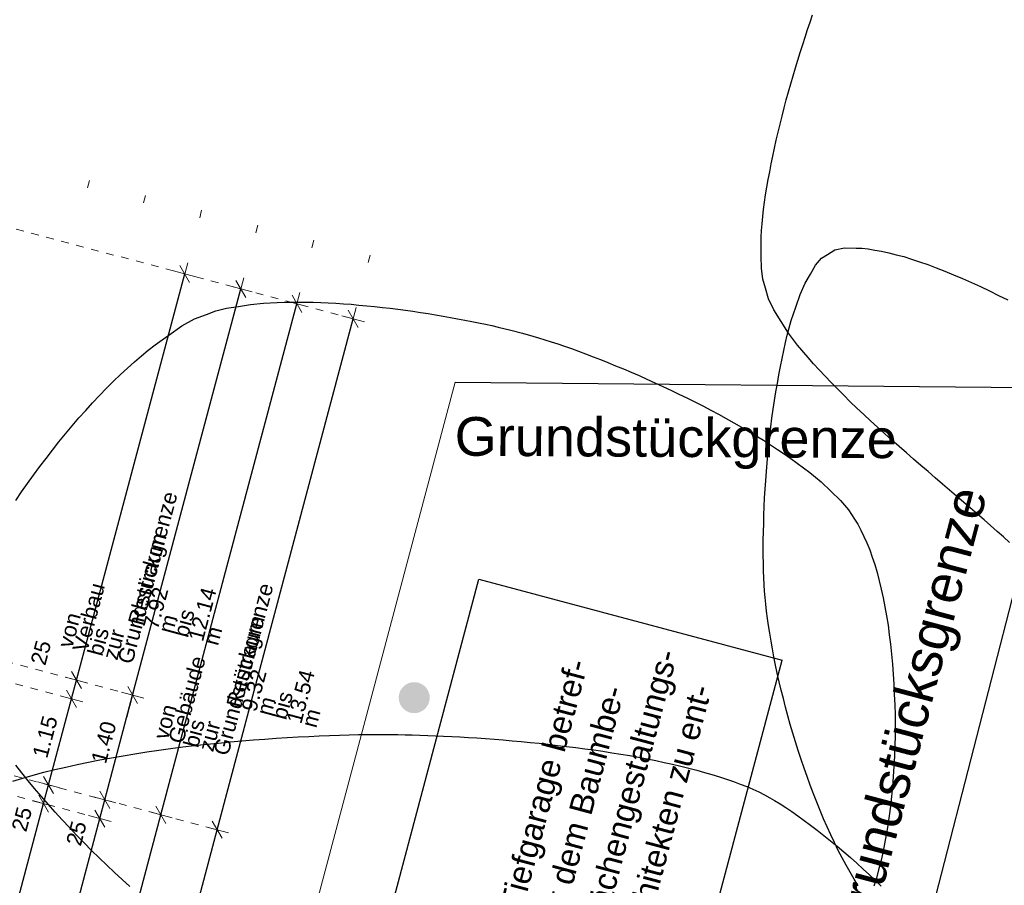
# Model space of a CAD drawing. Header units: metres. Extents: x 4462557 to 4462755, y 5328146 to 5328388.
# Tile 131 of 149: x 4462627 to 4462640, y 5328329 to 5328340. Entities that reach past the tile are written whole.
import ezdxf

# ---------------------------------------------------------------- set-up
doc = ezdxf.new("R2010")
doc.units = ezdxf.units.M
doc.header["$PDMODE"] = 65
doc.linetypes.add('AUSGEZOGEN', pattern=[0])
doc.linetypes.add('VERDECKT2_S2', pattern=[0.15, 0.1, -0.05])
doc.layers.add('B31_BEWLIN', color=3, linetype='AUSGEZOGEN')
doc.layers.add('Maßlinie_Allgemein', color=7, linetype='AUSGEZOGEN', lineweight=13)
doc.layers.add('Standard', color=7, linetype='AUSGEZOGEN', lineweight=13)
doc.styles.add('ARIAL', font='ARIAL.TTF')
doc.dimstyles.new('_DIMSTYLE_13', dxfattribs={"dimtxt": 0.2, "dimasz": 0.3, "dimexe": 0, "dimexo": 0, "dimgap": 0.1, "dimtad": 2, "dimdec": 1, "dimlfac": 100, "dimrnd": 0.5, "dimzin": 4, "dimdsep": 46, "dimtxsty": 'ARIAL', "dimblk1": 'ALL_ML_STRICH', "dimblk2": 'ALL_ML_STRICH', "dimsah": 1, "dimcen": 0, "dimclrd": 7, "dimclre": 7, "dimclrt": 7, "dimadec": 0, "dimazin": 0, "dimtfac": 1, "dimtdec": 0, "dimtix": 1, "dimtmove": 2, "dimatfit": 3, "dimfxl": 0, "dimtvp": 1.2, "dimtzin": 0, "dimlwd": 0, "dimlwe": 13, "dimarcsym": 0})
doc.dimstyles.new('_DIMSTYLE_3', dxfattribs={"dimtxt": 0.2, "dimasz": 0.3, "dimexe": 0, "dimexo": 0, "dimgap": 0.1, "dimtad": 2, "dimrnd": 0.005, "dimzin": 4, "dimdsep": 46, "dimtxsty": 'ARIAL', "dimblk1": 'ALL_ML_STRICH', "dimblk2": 'ALL_ML_STRICH', "dimsah": 1, "dimcen": 0, "dimclrd": 7, "dimclre": 7, "dimclrt": 7, "dimadec": 0, "dimazin": 0, "dimtfac": 1, "dimtdec": 0, "dimtix": 1, "dimtmove": 2, "dimatfit": 3, "dimfxl": 0, "dimtzin": 0, "dimlwd": 0, "dimlwe": 13, "dimarcsym": 0})
doc.dimstyles.new('_DIMSTYLE_5', dxfattribs={"dimtxt": 0.2, "dimasz": 0.3, "dimexe": 0, "dimexo": 0, "dimgap": 0.1, "dimtad": 2, "dimdec": 3, "dimrnd": 0.005, "dimzin": 4, "dimdsep": 46, "dimtxsty": 'ARIAL', "dimblk1": 'ALL_ML_STRICH', "dimblk2": 'ALL_ML_STRICH', "dimsah": 1, "dimcen": 0, "dimclrd": 7, "dimclre": 7, "dimclrt": 7, "dimadec": 0, "dimazin": 0, "dimtfac": 1, "dimtdec": 0, "dimtix": 1, "dimtmove": 2, "dimatfit": 3, "dimfxl": 0, "dimtzin": 0, "dimlwd": 0, "dimlwe": 13, "dimarcsym": 0})

# ---------------------------------------------------------------- blocks, each defined once
blk = doc.blocks.new('ALL_ML_STRICH')
at = {"color": 0, "linetype": 'ByBlock', "lineweight": -2}
for p, q in [((0, -0.5), (0, 0.5)), ((-1, 0), (0.5, 0)), ((-0.3, -0.3), (0.3, 0.3))]:
    blk.add_line(p, q, dxfattribs=at)
blk = doc.blocks.new('*D507')
at = {"layer": 'DEFPOINTS', "color": 7, "linetype": 'AUSGEZOGEN', "lineweight": 13}
for p in [(4462624.585, 5328330.936), (4462600.576, 5328252.213), (4462607.63, 5328250.335)]:
    blk.add_point(p, dxfattribs=at)
at = {"layer": 'Maßlinie_Allgemein', "color": 7, "linetype": 'AUSGEZOGEN', "lineweight": -2}
for p, q in [((4462607.63, 5328250.335), (4462628.798, 5328329.814)), ((4462628.798, 5328329.814), (4462628.798, 5328329.814)), ((4462607.63, 5328250.335), (4462607.63, 5328250.335))]:
    blk.add_line(p, q, dxfattribs=at)
at = {"layer": 'Maßlinie_Allgemein', "color": 7, "linetype": 'AUSGEZOGEN', "lineweight": 13, "xscale": 0.3, "yscale": 0.3, "zscale": 0.3}
for p, rotation in [((4462628.798, 5328329.814), 75.08618496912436), ((4462607.63, 5328250.335), 255.0861849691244)]:
    blk.add_blockref('ALL_ML_STRICH', p, dxfattribs=dict(at, rotation=rotation))
at = {"layer": 'Maßlinie_Allgemein', "color": 7, "linetype": 'AUSGEZOGEN', "lineweight": 13, "insert": (4462618.019, 5328290.132), "char_height": 0.2, "width": 1, "attachment_point": 5, "rotation": 75.0862, "style": 'ARIAL'}
blk.add_mtext('\\A1;{\\A1;{82.25\\H0.132000;\\S^ ;}}', dxfattribs=at)
blk = doc.blocks.new('*D508')
at = {"layer": 'DEFPOINTS', "color": 7, "linetype": 'AUSGEZOGEN', "lineweight": 13}
for p in [(4462622.437, 5328338.571), (4462624.585, 5328330.936), (4462628.798, 5328329.814)]:
    blk.add_point(p, dxfattribs=at)
at = {"layer": 'Maßlinie_Allgemein', "color": 7, "linetype": 'AUSGEZOGEN', "lineweight": -2}
for p, q in [((4462628.798, 5328329.814), (4462630.554, 5328336.409)), ((4462630.554, 5328336.409), (4462630.554, 5328336.409)), ((4462628.798, 5328329.814), (4462628.798, 5328329.814))]:
    blk.add_line(p, q, dxfattribs=at)
at = {"layer": 'Maßlinie_Allgemein', "color": 7, "linetype": 'AUSGEZOGEN', "lineweight": 13, "xscale": 0.3, "yscale": 0.3, "zscale": 0.3}
for p, rotation in [((4462630.554, 5328336.409), 75.08618496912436), ((4462628.798, 5328329.814), 255.0861849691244)]:
    blk.add_blockref('ALL_ML_STRICH', p, dxfattribs=dict(at, rotation=rotation))
at = {"layer": 'Maßlinie_Allgemein', "color": 7, "linetype": 'AUSGEZOGEN', "lineweight": 13, "insert": (4462628.695, 5328330.823), "char_height": 0.2, "width": 0.01, "attachment_point": 1, "rotation": 75.0862, "line_spacing_factor": 0.60241, "style": 'ARIAL'}
blk.add_mtext('von Gebäude bis zur Grundstückgrenze', dxfattribs=at)
blk = doc.blocks.new('*D510')
at = {"layer": 'DEFPOINTS', "color": 7, "linetype": 'AUSGEZOGEN', "lineweight": 13}
for p in [(4462624.585, 5328330.936), (4462595.124, 5328235.125), (4462603.743, 5328232.829)]:
    blk.add_point(p, dxfattribs=at)
at = {"layer": 'Maßlinie_Allgemein', "color": 7, "linetype": 'AUSGEZOGEN', "lineweight": -2}
for p, q in [((4462603.743, 5328232.829), (4462629.523, 5328329.621)), ((4462629.523, 5328329.621), (4462629.523, 5328329.621)), ((4462603.743, 5328232.829), (4462603.743, 5328232.829))]:
    blk.add_line(p, q, dxfattribs=at)
at = {"layer": 'Maßlinie_Allgemein', "color": 7, "linetype": 'AUSGEZOGEN', "lineweight": 13, "xscale": 0.3, "yscale": 0.3, "zscale": 0.3}
for p, rotation in [((4462629.523, 5328329.621), 75.08618496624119), ((4462603.743, 5328232.829), 255.0861849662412)]:
    blk.add_blockref('ALL_ML_STRICH', p, dxfattribs=dict(at, rotation=rotation))
at = {"layer": 'Maßlinie_Allgemein', "color": 7, "linetype": 'AUSGEZOGEN', "lineweight": 13, "insert": (4462616.441, 5328281.296), "char_height": 0.2, "width": 1.4, "attachment_point": 5, "rotation": 75.0862, "style": 'ARIAL'}
blk.add_mtext('\\A1;{\\A1;{100.16\\H0.132000;\\S5^ ;}}', dxfattribs=at)
blk = doc.blocks.new('*D511')
at = {"layer": 'DEFPOINTS', "color": 7, "linetype": 'AUSGEZOGEN', "lineweight": 13}
for p in [(4462622.437, 5328338.571), (4462624.585, 5328330.936), (4462629.523, 5328329.621)]:
    blk.add_point(p, dxfattribs=at)
at = {"layer": 'Maßlinie_Allgemein', "color": 7, "linetype": 'AUSGEZOGEN', "lineweight": -2}
for p, q in [((4462629.523, 5328329.621), (4462631.279, 5328336.216)), ((4462631.279, 5328336.216), (4462631.279, 5328336.216)), ((4462629.523, 5328329.621), (4462629.523, 5328329.621))]:
    blk.add_line(p, q, dxfattribs=at)
at = {"layer": 'Maßlinie_Allgemein', "color": 7, "linetype": 'AUSGEZOGEN', "lineweight": 13, "xscale": 0.3, "yscale": 0.3, "zscale": 0.3}
for p, rotation in [((4462631.279, 5328336.216), 75.08618496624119), ((4462629.523, 5328329.621), 255.0861849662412)]:
    blk.add_blockref('ALL_ML_STRICH', p, dxfattribs=dict(at, rotation=rotation))
at = {"layer": 'Maßlinie_Allgemein', "color": 7, "linetype": 'AUSGEZOGEN', "lineweight": 13, "insert": (4462629.638, 5328331.235), "char_height": 0.2, "width": 0.01, "attachment_point": 1, "rotation": 75.0862, "line_spacing_factor": 0.60241, "style": 'ARIAL'}
blk.add_mtext('Restraum 9.32 m bis 13.54 m', dxfattribs=at)
blk = doc.blocks.new('*D517')
at = {"layer": 'DEFPOINTS', "color": 7, "linetype": 'AUSGEZOGEN', "lineweight": 13}
for p in [(4462624.337, 5328330.743), (4462613.407, 5328289.704), (4462616.354, 5328288.919)]:
    blk.add_point(p, dxfattribs=at)
at = {"layer": 'Maßlinie_Allgemein', "color": 7, "linetype": 'AUSGEZOGEN', "lineweight": -2}
for p, q in [((4462616.354, 5328288.919), (4462627.284, 5328329.958)), ((4462627.284, 5328329.958), (4462627.284, 5328329.958)), ((4462616.354, 5328288.919), (4462616.354, 5328288.919))]:
    blk.add_line(p, q, dxfattribs=at)
at = {"layer": 'Maßlinie_Allgemein', "color": 7, "linetype": 'AUSGEZOGEN', "lineweight": 13, "xscale": 0.3, "yscale": 0.3, "zscale": 0.3}
for p, rotation in [((4462627.284, 5328329.958), 75.08618456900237), ((4462616.354, 5328288.919), 255.0861845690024)]:
    blk.add_blockref('ALL_ML_STRICH', p, dxfattribs=dict(at, rotation=rotation))
at = {"layer": 'Maßlinie_Allgemein', "color": 7, "linetype": 'AUSGEZOGEN', "lineweight": 13, "insert": (4462621.627, 5328309.497), "char_height": 0.2, "width": 1, "attachment_point": 5, "rotation": 75.0862, "style": 'ARIAL'}
blk.add_mtext('\\A1;{\\A1;{42.47\\H0.132000;\\S^ ;}}', dxfattribs=at)
blk = doc.blocks.new('*D518')
at = {"layer": 'DEFPOINTS', "color": 7, "linetype": 'AUSGEZOGEN', "lineweight": 13}
for p in [(4462624.401, 5328330.985), (4462624.337, 5328330.743), (4462627.284, 5328329.958)]:
    blk.add_point(p, dxfattribs=at)
at = {"layer": 'Maßlinie_Allgemein', "color": 7, "linetype": 'AUSGEZOGEN', "lineweight": -2}
for p, q in [((4462627.284, 5328329.958), (4462627.348, 5328330.2)), ((4462627.348, 5328330.2), (4462627.348, 5328330.2)), ((4462627.284, 5328329.958), (4462627.284, 5328329.958))]:
    blk.add_line(p, q, dxfattribs=at)
at = {"layer": 'Maßlinie_Allgemein', "color": 7, "linetype": 'AUSGEZOGEN', "lineweight": 13, "xscale": 0.3, "yscale": 0.3, "zscale": 0.3}
for p, rotation in [((4462627.284, 5328329.958), 255.0861845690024), ((4462627.348, 5328330.2), 75.08618456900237)]:
    blk.add_blockref('ALL_ML_STRICH', p, dxfattribs=dict(at, rotation=rotation))
at = {"layer": 'Maßlinie_Allgemein', "color": 7, "linetype": 'AUSGEZOGEN', "lineweight": 13, "insert": (4462627.003, 5328329.758), "char_height": 0.2, "width": 0.8, "attachment_point": 5, "rotation": 75.0862, "style": 'ARIAL'}
blk.add_mtext('\\A1;{\\A1;{25\\H0.132000;\\S^ ;}}', dxfattribs=at)
blk = doc.blocks.new('*D519')
at = {"layer": 'DEFPOINTS', "color": 7, "linetype": 'AUSGEZOGEN', "lineweight": 13}
for p in [(4462625.953, 5328331.762), (4462624.401, 5328330.985), (4462627.348, 5328330.2)]:
    blk.add_point(p, dxfattribs=at)
at = {"layer": 'Maßlinie_Allgemein', "color": 7, "linetype": 'AUSGEZOGEN', "lineweight": -2}
for p, q in [((4462627.348, 5328330.2), (4462627.644, 5328331.311)), ((4462627.644, 5328331.311), (4462627.644, 5328331.311)), ((4462627.348, 5328330.2), (4462627.348, 5328330.2))]:
    blk.add_line(p, q, dxfattribs=at)
at = {"layer": 'Maßlinie_Allgemein', "color": 7, "linetype": 'AUSGEZOGEN', "lineweight": 13, "xscale": 0.3, "yscale": 0.3, "zscale": 0.3}
for p, rotation in [((4462627.644, 5328331.311), 75.08618456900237), ((4462627.348, 5328330.2), 255.0861845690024)]:
    blk.add_blockref('ALL_ML_STRICH', p, dxfattribs=dict(at, rotation=rotation))
at = {"layer": 'Maßlinie_Allgemein', "color": 7, "linetype": 'AUSGEZOGEN', "lineweight": 13, "insert": (4462627.303, 5328330.821), "char_height": 0.2, "width": 0.8, "attachment_point": 5, "rotation": 75.0862, "style": 'ARIAL'}
blk.add_mtext('\\A1;{\\A1;{1.15\\H0.132000;\\S^ ;}}', dxfattribs=at)
blk = doc.blocks.new('*D520')
at = {"layer": 'DEFPOINTS', "color": 7, "linetype": 'AUSGEZOGEN', "lineweight": 13}
for p in [(4462626.018, 5328332.003), (4462625.953, 5328331.762), (4462627.644, 5328331.311)]:
    blk.add_point(p, dxfattribs=at)
at = {"layer": 'Maßlinie_Allgemein', "color": 7, "linetype": 'AUSGEZOGEN', "lineweight": -2}
for p, q in [((4462627.644, 5328331.311), (4462627.709, 5328331.553)), ((4462627.709, 5328331.553), (4462627.709, 5328331.553)), ((4462627.644, 5328331.311), (4462627.644, 5328331.311))]:
    blk.add_line(p, q, dxfattribs=at)
at = {"layer": 'Maßlinie_Allgemein', "color": 7, "linetype": 'AUSGEZOGEN', "lineweight": 13, "xscale": 0.3, "yscale": 0.3, "zscale": 0.3}
for p, rotation in [((4462627.709, 5328331.553), 75.08618456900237), ((4462627.644, 5328331.311), 255.0861845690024)]:
    blk.add_blockref('ALL_ML_STRICH', p, dxfattribs=dict(at, rotation=rotation))
at = {"layer": 'Maßlinie_Allgemein', "color": 7, "linetype": 'AUSGEZOGEN', "lineweight": 13, "insert": (4462627.249, 5328331.907), "char_height": 0.2, "width": 0.8, "attachment_point": 5, "rotation": 75.0862, "style": 'ARIAL'}
blk.add_mtext('\\A1;{\\A1;{25\\H0.132000;\\S^ ;}}', dxfattribs=at)
blk = doc.blocks.new('*D521')
at = {"layer": 'DEFPOINTS', "color": 7, "linetype": 'AUSGEZOGEN', "lineweight": 13}
for p in [(4462622.437, 5328338.571), (4462626.018, 5328332.003), (4462627.709, 5328331.553)]:
    blk.add_point(p, dxfattribs=at)
at = {"layer": 'Maßlinie_Allgemein', "color": 7, "linetype": 'AUSGEZOGEN', "lineweight": -2}
for p, q in [((4462627.709, 5328331.553), (4462629.105, 5328336.795)), ((4462629.105, 5328336.795), (4462629.105, 5328336.795)), ((4462627.709, 5328331.553), (4462627.709, 5328331.553))]:
    blk.add_line(p, q, dxfattribs=at)
at = {"layer": 'Maßlinie_Allgemein', "color": 7, "linetype": 'AUSGEZOGEN', "lineweight": 13, "xscale": 0.3, "yscale": 0.3, "zscale": 0.3}
for p, rotation in [((4462629.105, 5328336.795), 75.08618456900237), ((4462627.709, 5328331.553), 255.0861845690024)]:
    blk.add_blockref('ALL_ML_STRICH', p, dxfattribs=dict(at, rotation=rotation))
at = {"layer": 'Maßlinie_Allgemein', "color": 7, "linetype": 'AUSGEZOGEN', "lineweight": 13, "insert": (4462627.458, 5328332.006), "char_height": 0.2, "width": 0.01, "attachment_point": 1, "rotation": 75.0862, "line_spacing_factor": 0.60241, "style": 'ARIAL'}
blk.add_mtext('von Verbau bis zur Grundstückgrenze', dxfattribs=at)
blk = doc.blocks.new('*D525')
at = {"layer": 'DEFPOINTS', "color": 7, "linetype": 'AUSGEZOGEN', "lineweight": 13}
for p in [(4462624.52, 5328330.694), (4462603.297, 5328251.747), (4462606.969, 5328250.769)]:
    blk.add_point(p, dxfattribs=at)
at = {"layer": 'Maßlinie_Allgemein', "color": 7, "linetype": 'AUSGEZOGEN', "lineweight": -2}
for p, q in [((4462606.969, 5328250.769), (4462628.009, 5328329.765)), ((4462628.009, 5328329.765), (4462628.009, 5328329.765)), ((4462606.969, 5328250.769), (4462606.969, 5328250.769))]:
    blk.add_line(p, q, dxfattribs=at)
at = {"layer": 'Maßlinie_Allgemein', "color": 7, "linetype": 'AUSGEZOGEN', "lineweight": 13, "xscale": 0.3, "yscale": 0.3, "zscale": 0.3}
for p, rotation in [((4462628.009, 5328329.765), 75.08618456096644), ((4462606.969, 5328250.769), 255.0861845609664)]:
    blk.add_blockref('ALL_ML_STRICH', p, dxfattribs=dict(at, rotation=rotation))
at = {"layer": 'Maßlinie_Allgemein', "color": 7, "linetype": 'AUSGEZOGEN', "lineweight": 13, "insert": (4462617.294, 5328290.325), "char_height": 0.2, "width": 1, "attachment_point": 5, "rotation": 75.0862, "style": 'ARIAL'}
blk.add_mtext('\\A1;{\\A1;{81.75\\H0.132000;\\S^ ;}}', dxfattribs=at)
blk = doc.blocks.new('*D526')
at = {"layer": 'DEFPOINTS', "color": 7, "linetype": 'AUSGEZOGEN', "lineweight": 13}
for p in [(4462624.585, 5328330.936), (4462624.52, 5328330.694), (4462628.009, 5328329.765)]:
    blk.add_point(p, dxfattribs=at)
at = {"layer": 'Maßlinie_Allgemein', "color": 7, "linetype": 'AUSGEZOGEN', "lineweight": -2}
for p, q in [((4462628.009, 5328329.765), (4462628.073, 5328330.007)), ((4462628.073, 5328330.007), (4462628.073, 5328330.007)), ((4462628.009, 5328329.765), (4462628.009, 5328329.765))]:
    blk.add_line(p, q, dxfattribs=at)
at = {"layer": 'Maßlinie_Allgemein', "color": 7, "linetype": 'AUSGEZOGEN', "lineweight": 13, "xscale": 0.3, "yscale": 0.3, "zscale": 0.3}
for p, rotation in [((4462628.073, 5328330.007), 75.08618456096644), ((4462628.009, 5328329.765), 255.0861845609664)]:
    blk.add_blockref('ALL_ML_STRICH', p, dxfattribs=dict(at, rotation=rotation))
at = {"layer": 'Maßlinie_Allgemein', "color": 7, "linetype": 'AUSGEZOGEN', "lineweight": 13, "insert": (4462627.707, 5328329.575), "char_height": 0.2, "width": 0.8, "attachment_point": 5, "rotation": 75.0862, "style": 'ARIAL'}
blk.add_mtext('\\A1;{\\A1;{25\\H0.132000;\\S^ ;}}', dxfattribs=at)
blk = doc.blocks.new('*D527')
at = {"layer": 'DEFPOINTS', "color": 7, "linetype": 'AUSGEZOGEN', "lineweight": 13}
for p in [(4462625.332, 5328332.186), (4462624.585, 5328330.936), (4462628.073, 5328330.007)]:
    blk.add_point(p, dxfattribs=at)
at = {"layer": 'Maßlinie_Allgemein', "color": 7, "linetype": 'AUSGEZOGEN', "lineweight": -2}
for p, q in [((4462628.073, 5328330.007), (4462628.433, 5328331.36)), ((4462628.433, 5328331.36), (4462628.433, 5328331.36)), ((4462628.073, 5328330.007), (4462628.073, 5328330.007))]:
    blk.add_line(p, q, dxfattribs=at)
at = {"layer": 'Maßlinie_Allgemein', "color": 7, "linetype": 'AUSGEZOGEN', "lineweight": 13, "xscale": 0.3, "yscale": 0.3, "zscale": 0.3}
for p, rotation in [((4462628.433, 5328331.36), 75.08618456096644), ((4462628.073, 5328330.007), 255.0861845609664)]:
    blk.add_blockref('ALL_ML_STRICH', p, dxfattribs=dict(at, rotation=rotation))
at = {"layer": 'Maßlinie_Allgemein', "color": 7, "linetype": 'AUSGEZOGEN', "lineweight": 13, "insert": (4462628.061, 5328330.75), "char_height": 0.2, "width": 0.8, "attachment_point": 5, "rotation": 75.0862, "style": 'ARIAL'}
blk.add_mtext('\\A1;{\\A1;{1.40\\H0.132000;\\S^ ;}}', dxfattribs=at)
blk = doc.blocks.new('*D528')
at = {"layer": 'DEFPOINTS', "color": 7, "linetype": 'AUSGEZOGEN', "lineweight": 13}
for p in [(4462622.437, 5328338.571), (4462625.332, 5328332.186), (4462628.433, 5328331.36)]:
    blk.add_point(p, dxfattribs=at)
at = {"layer": 'Maßlinie_Allgemein', "color": 7, "linetype": 'AUSGEZOGEN', "lineweight": -2}
for p, q in [((4462628.433, 5328331.36), (4462629.83, 5328336.602)), ((4462629.83, 5328336.602), (4462629.83, 5328336.602)), ((4462628.433, 5328331.36), (4462628.433, 5328331.36))]:
    blk.add_line(p, q, dxfattribs=at)
at = {"layer": 'Maßlinie_Allgemein', "color": 7, "linetype": 'AUSGEZOGEN', "lineweight": 13, "xscale": 0.3, "yscale": 0.3, "zscale": 0.3}
for p, rotation in [((4462629.83, 5328336.602), 75.08618456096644), ((4462628.433, 5328331.36), 255.0861845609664)]:
    blk.add_blockref('ALL_ML_STRICH', p, dxfattribs=dict(at, rotation=rotation))
at = {"layer": 'Maßlinie_Allgemein', "color": 7, "linetype": 'AUSGEZOGEN', "lineweight": 13, "insert": (4462628.369, 5328332.297), "char_height": 0.2, "width": 0.01, "attachment_point": 1, "rotation": 75.0862, "line_spacing_factor": 0.60241, "style": 'ARIAL'}
blk.add_mtext('Restraum 7.92 m bis 12.14 m', dxfattribs=at)
blk = doc.blocks.new('Laubbaum_Stamm')
at = {"lineweight": 13}
blk.add_hatch(color=7, dxfattribs=at).paths.add_polyline_path([(0, 0.5), (-0.051, 0.497), (-0.101, 0.49), (-0.15, 0.477), (-0.197, 0.459), (-0.243, 0.437), (-0.286, 0.41), (-0.326, 0.379), (-0.362, 0.344), (-0.395, 0.306), (-0.424, 0.264), (-0.449, 0.22), (-0.469, 0.174), (-0.484, 0.125), (-0.494, 0.076), (-0.499, 0.025), (-0.499, -0.025), (-0.494, -0.076), (-0.484, -0.125), (-0.469, -0.174), (-0.449, -0.22), (-0.424, -0.264), (-0.395, -0.306), (-0.362, -0.344), (-0.326, -0.379), (-0.286, -0.41), (-0.243, -0.437), (-0.197, -0.459), (-0.15, -0.477), (-0.101, -0.49), (-0.051, -0.497), (0, -0.5), (0.051, -0.497), (0.101, -0.49), (0.15, -0.477), (0.197, -0.459), (0.243, -0.437), (0.286, -0.41), (0.326, -0.379), (0.362, -0.344), (0.395, -0.306), (0.424, -0.264), (0.449, -0.22), (0.469, -0.174), (0.484, -0.125), (0.494, -0.076), (0.499, -0.025), (0.499, 0.025), (0.494, 0.076), (0.484, 0.125), (0.469, 0.174), (0.449, 0.22), (0.424, 0.264), (0.395, 0.306), (0.362, 0.344), (0.326, 0.379), (0.286, 0.41), (0.243, 0.437), (0.197, 0.459), (0.15, 0.477), (0.101, 0.49), (0.051, 0.497)])

msp = doc.modelspace()

# ---------------------------------------------------------------- linework, layer by layer
at = {"layer": 'B31_BEWLIN', "color": 250, "linetype": 'AUSGEZOGEN'}
for points in [[(4462639.75239, 5328333.33046), (4462639.67373, 5328333.40083), (4462639.59242, 5328333.47293), (4462639.50769, 5328333.54615), (4462639.42373, 5328333.61998), (4462639.33697, 5328333.69415), (4462639.24834, 5328333.77066), (4462639.15972, 5328333.84718), (4462639.06845, 5328333.92542), (4462638.97656, 5328334.00446), (4462638.88528, 5328334.0827), (4462638.79277, 5328334.16252), (4462638.69964, 5328334.24312), (4462638.6065, 5328334.32371), (4462638.51275, 5328334.4051), (4462638.41978, 5328334.4871), (4462638.32603, 5328334.56848), (4462638.23306, 5328334.65049), (4462638.14087, 5328334.73311), (4462638.04869, 5328334.81574), (4462637.9579, 5328334.8982), (4462637.86931, 5328334.98112), (4462637.78212, 5328335.06387), (4462637.69634, 5328335.14646), (4462637.61337, 5328335.22873), (4462637.5304, 5328335.31099), (4462637.45023, 5328335.39293), (4462637.3735, 5328335.47376), (4462637.29614, 5328335.55537), (4462637.22222, 5328335.63587), (4462637.15313, 5328335.71509), (4462637.01652, 5328335.87478), (4462636.89722, 5328336.03033), (4462636.80226, 5328336.1809), (4462636.70871, 5328336.33131), (4462636.63933, 5328336.47535), (4462636.6026, 5328336.61114), (4462636.56849, 5328336.72919), (4462636.55125, 5328336.86859), (4462636.54659, 5328337.02432), (4462636.54355, 5328337.10227), (4462636.54382, 5328337.1841), (4462636.54738, 5328337.26982), (4462636.55157, 5328337.35476), (4462636.55906, 5328337.44359), (4462636.56828, 5328337.53506), (4462636.57749, 5328337.62653), (4462636.58923, 5328337.72127), (4462636.60331, 5328337.81787), (4462636.6188, 5328337.91431), (4462636.63603, 5328338.01339), (4462636.6556, 5328338.11433), (4462636.67439, 5328338.21466), (4462636.69553, 5328338.31684), (4462636.71886, 5328338.41949), (4462636.74079, 5328338.52229), (4462636.76491, 5328338.62556), (4462636.78981, 5328338.72944), (4462636.81471, 5328338.83333), (4462636.8418, 5328338.93767), (4462636.8695, 5328339.04123), (4462636.898, 5328339.1454), (4462636.9279, 5328339.24942), (4462636.95825, 5328339.35125), (4462636.98799, 5328339.45386), (4462637.01896, 5328339.5549), (4462637.05056, 5328339.65516), (4462637.08137, 5328339.75479), (4462637.11342, 5328339.85286), (4462637.14453, 5328339.94891), (4462637.17704, 5328340.04479), (4462637.20922, 5328340.13786)], [(4462637.7982, 5328328.89869), (4462637.74538, 5328328.98315), (4462637.69305, 5328329.07181), (4462637.64199, 5328329.16531), (4462637.59015, 5328329.25819), (4462637.54021, 5328329.35512), (4462637.49138, 5328329.45548), (4462637.44316, 5328329.55506), (4462637.39606, 5328329.65807), (4462637.35069, 5328329.76372), (4462637.30611, 5328329.86999), (4462637.26309, 5328329.97751), (4462637.22164, 5328330.08626), (4462637.17957, 5328330.1958), (4462637.13906, 5328330.30659), (4462637.10075, 5328330.41783), (4462637.06182, 5328330.52985), (4462637.02507, 5328330.64233), (4462636.98973, 5328330.75464), (4462636.95439, 5328330.86696), (4462636.92186, 5328330.97895), (4462636.89073, 5328331.09078), (4462636.86023, 5328331.20182), (4462636.83191, 5328331.31332), (4462636.80545, 5328331.42247), (4462636.77838, 5328331.5324), (4462636.75395, 5328331.6406), (4462636.73138, 5328331.74645), (4462636.7096, 5328331.85291), (4462636.6903, 5328331.95625), (4462636.67286, 5328332.05723), (4462636.65542, 5328332.1582), (4462636.64046, 5328332.25605), (4462636.62783, 5328332.34935), (4462636.61457, 5328332.44344), (4462636.60379, 5328332.53439), (4462636.59665, 5328332.62012), (4462636.58887, 5328332.69985), (4462636.58306, 5328332.78453), (4462636.57931, 5328332.87466), (4462636.57556, 5328332.9648), (4462636.57387, 5328333.06039), (4462636.57328, 5328333.1594), (4462636.5727, 5328333.25842), (4462636.57323, 5328333.36087), (4462636.57628, 5328333.46659), (4462636.57792, 5328333.57246), (4462636.58067, 5328333.68177), (4462636.58498, 5328333.79232), (4462636.59009, 5328333.90349), (4462636.59754, 5328334.01653), (4462636.60578, 5328334.13018), (4462636.6134, 5328334.24462), (4462636.62242, 5328334.35889), (4462636.63302, 5328334.47441), (4462636.64361, 5328334.58992), (4462636.65639, 5328334.7059), (4462636.67041, 5328334.8203), (4462636.68522, 5328334.93533), (4462636.70126, 5328335.04878), (4462636.71855, 5328335.16067), (4462636.73584, 5328335.27256), (4462636.75437, 5328335.38288), (4462636.77476, 5328335.49085), (4462636.79375, 5328335.59898), (4462636.8146, 5328335.70476), (4462636.83636, 5328335.80616), (4462636.85891, 5328335.90819), (4462636.88315, 5328336.00645), (4462636.90893, 5328336.09956), (4462636.93471, 5328336.19266), (4462636.96219, 5328336.28201), (4462636.99183, 5328336.36541), (4462637.04891, 5328336.53175), (4462637.11213, 5328336.67745), (4462637.18114, 5328336.79329), (4462637.24874, 5328336.90929), (4462637.32228, 5328336.99684), (4462637.40277, 5328337.04761), (4462637.4951, 5328337.10558), (4462637.62048, 5328337.13086), (4462637.77102, 5328337.12758), (4462637.84567, 5328337.12673), (4462637.92652, 5328337.11804), (4462638.01313, 5328337.10369), (4462638.09973, 5328337.08934), (4462638.19208, 5328337.06934), (4462638.28878, 5328337.04386), (4462638.38548, 5328337.01837), (4462638.48652, 5328336.98739), (4462638.59129, 5328336.95171), (4462638.69667, 5328336.91525), (4462638.80578, 5328336.87408), (4462638.918, 5328336.82899), (4462639.02959, 5328336.78468), (4462639.1435, 5328336.73584), (4462639.2599, 5328336.68386), (4462639.37489, 5328336.63204), (4462639.49158, 5328336.57646), (4462639.60934, 5328336.51791), (4462639.72789, 5328336.45998)], [(4462626.92703, 5328333.87162), (4462626.99959, 5328333.98135), (4462627.07637, 5328334.09059), (4462627.15315, 5328334.19982), (4462627.23336, 5328334.30795), (4462627.31559, 5328334.41513), (4462627.39782, 5328334.52231), (4462627.48208, 5328334.62855), (4462627.56742, 5328334.73181), (4462627.65275, 5328334.83507), (4462627.73933, 5328334.93676), (4462627.82761, 5328335.03469), (4462627.91588, 5328335.13263), (4462628.00524, 5328335.22759), (4462628.09489, 5328335.31896), (4462628.18594, 5328335.41017), (4462628.2765, 5328335.49716), (4462628.3672, 5328335.57915), (4462628.45648, 5328335.66131), (4462628.5459, 5328335.73846), (4462628.63467, 5328335.81), (4462628.72405, 5328335.88076), (4462628.81216, 5328335.94668), (4462628.89805, 5328336.00574), (4462629.06905, 5328336.12324), (4462629.23272, 5328336.21453), (4462629.38449, 5328336.27119), (4462629.50453, 5328336.31746), (4462629.64448, 5328336.35172), (4462629.79829, 5328336.37654), (4462629.95209, 5328336.40136), (4462630.12054, 5328336.41735), (4462630.2994, 5328336.42502), (4462630.38953, 5328336.42877), (4462630.48152, 5328336.43017), (4462630.57554, 5328336.43062), (4462630.66878, 5328336.43045), (4462630.76326, 5328336.42872), (4462630.86038, 5328336.42525), (4462630.9575, 5328336.42178), (4462631.05587, 5328336.41674), (4462631.15469, 5328336.40952), (4462631.2543, 5328336.40291), (4462631.35436, 5328336.39412), (4462631.45504, 5328336.38454), (4462631.55573, 5328336.37496), (4462631.65625, 5328336.36398), (4462631.75599, 5328336.35238), (4462631.85494, 5328336.34015), (4462631.95311, 5328336.32731), (4462632.05111, 5328336.31306), (4462632.14912, 5328336.29881), (4462632.24696, 5328336.28315), (4462632.34339, 5328336.26766), (4462632.44045, 5328336.25139), (4462632.53532, 5328336.23466), (4462632.628, 5328336.21747), (4462632.72068, 5328336.20028), (4462632.81039, 5328336.18201), (4462632.89728, 5328336.16407), (4462632.98559, 5328336.14597), (4462633.07029, 5328336.12757), (4462633.15281, 5328336.10872), (4462633.31566, 5328336.07055), (4462633.46555, 5328336.03104), (4462633.59835, 5328335.99322), (4462633.67279, 5328335.97063), (4462633.75185, 5328335.94648), (4462633.83558, 5328335.91965), (4462633.9193, 5328335.89283), (4462634.00692, 5328335.8627), (4462634.09718, 5328335.83085), (4462634.18744, 5328335.79899), (4462634.28019, 5328335.76399), (4462634.37558, 5328335.72727), (4462634.47097, 5328335.69054), (4462634.56822, 5328335.65147), (4462634.66671, 5328335.61082), (4462634.76661, 5328335.57001), (4462634.86775, 5328335.52764), (4462634.96997, 5328335.48229), (4462635.07156, 5328335.43772), (4462635.17362, 5328335.39096), (4462635.27629, 5328335.34343), (4462635.37959, 5328335.2951), (4462635.48272, 5328335.24537), (4462635.58569, 5328335.19424), (4462635.68944, 5328335.14373), (4462635.79224, 5328335.09119), (4462635.89426, 5328335.03804), (4462635.9955, 5328334.98426), (4462636.09595, 5328334.92986), (4462636.19484, 5328334.87422), (4462636.29232, 5328334.81874), (4462636.38823, 5328334.76202), (4462636.48195, 5328334.70485), (4462636.57567, 5328334.64767), (4462636.66642, 5328334.58942), (4462636.75499, 5328334.53071), (4462636.84355, 5328334.472), (4462636.92913, 5328334.41221), (4462637.01113, 5328334.35212), (4462637.17309, 5328334.23291), (4462637.3199, 5328334.11189), (4462637.44609, 5328333.99114), (4462637.57088, 5328333.87056), (4462637.67427, 5328333.74961), (4462637.75168, 5328333.6298), (4462637.75168, 5328333.6298), (4462637.79356, 5328333.56346), (4462637.83393, 5328333.48829), (4462637.87209, 5328333.40625), (4462637.91024, 5328333.32422), (4462637.94617, 5328333.23533), (4462637.97988, 5328333.13957), (4462638.01218, 5328333.04398), (4462638.04226, 5328332.94153), (4462638.06966, 5328332.83441), (4462638.09645, 5328332.72807), (4462638.12038, 5328332.61566), (4462638.14102, 5328332.49936), (4462638.16307, 5328332.38289), (4462638.18322, 5328332.26238), (4462638.19945, 5328332.13876), (4462638.21568, 5328332.01514), (4462638.22939, 5328331.88825), (4462638.23935, 5328331.75967), (4462638.25071, 5328331.63092), (4462638.25893, 5328331.49969), (4462638.26418, 5328331.36738), (4462638.27022, 5328331.2357), (4462638.27328, 5328331.10293), (4462638.27416, 5328330.96971), (4462638.27441, 5328330.83727), (4462638.27169, 5328330.70375), (4462638.26632, 5328330.57197), (4462638.26017, 5328330.43956), (4462638.25138, 5328330.30889), (4462638.23994, 5328330.17995), (4462638.2285, 5328330.051), (4462638.21379, 5328329.92458), (4462638.19581, 5328329.80067), (4462638.17924, 5328329.67659), (4462638.16019, 5328329.55566), (4462638.13803, 5328329.43864), (4462638.11526, 5328329.3224), (4462638.08938, 5328329.21009), (4462638.06055, 5328329.1031), (4462638.03236, 5328328.99533), (4462638.00122, 5328328.89288)], [(4462626.88442, 5328330.2472), (4462627.01644, 5328330.28666), (4462627.14908, 5328330.32533), (4462627.28655, 5328330.36273), (4462627.42791, 5328330.39683), (4462627.56927, 5328330.43092), (4462627.71468, 5328330.46313), (4462627.86195, 5328330.49298), (4462628.00922, 5328330.52283), (4462628.15914, 5328330.55095), (4462628.31092, 5328330.57671), (4462628.4627, 5328330.60248), (4462628.61572, 5328330.62668), (4462628.7692, 5328330.64869), (4462628.92329, 5328330.66991), (4462629.07864, 5328330.68957), (4462629.23303, 5328330.7072), (4462629.38742, 5328330.72483), (4462629.54087, 5328330.74044), (4462629.69196, 5328330.75418), (4462629.84243, 5328330.76871), (4462629.99196, 5328330.78122), (4462630.13772, 5328330.79202), (4462630.2849, 5328330.80266), (4462630.42831, 5328330.8116), (4462630.56797, 5328330.81885), (4462630.70701, 5328330.82688), (4462630.84229, 5328330.83321), (4462630.97241, 5328330.838), (4462631.10253, 5328330.84279), (4462631.22749, 5328330.84605), (4462631.34666, 5328330.84856), (4462631.46646, 5328330.85029), (4462631.57907, 5328330.85142), (4462631.68457, 5328330.85068), (4462631.76835, 5328330.85076), (4462631.85721, 5328330.84968), (4462631.94949, 5328330.84748), (4462632.04257, 5328330.84591), (4462632.13969, 5328330.84244), (4462632.24103, 5328330.83848), (4462632.34096, 5328330.83468), (4462632.44511, 5328330.8304), (4462632.5519, 5328330.82438), (4462632.65807, 5328330.81915), (4462632.76627, 5328330.81297), (4462632.87649, 5328330.80584), (4462632.98812, 5328330.79855), (4462633.10178, 5328330.79031), (4462633.21667, 5328330.7805), (4462633.33157, 5328330.77069), (4462633.44708, 5328330.7601), (4462633.56322, 5328330.74873), (4462633.67935, 5328330.73735), (4462633.79673, 5328330.72441), (4462633.91473, 5328330.71068), (4462634.03273, 5328330.69695), (4462634.15135, 5328330.68244), (4462634.2698, 5328330.66652), (4462634.38685, 5328330.65077), (4462634.50374, 5328330.63361), (4462634.61984, 5328330.61583), (4462634.73516, 5328330.59743), (4462634.8497, 5328330.57841), (4462634.96188, 5328330.55753), (4462635.07406, 5328330.53665), (4462635.18468, 5328330.51453), (4462635.29294, 5328330.49054), (4462635.40198, 5328330.46718), (4462635.50868, 5328330.44195), (4462635.6124, 5328330.41565), (4462635.71472, 5328330.3895), (4462635.81406, 5328330.36229), (4462635.90965, 5328330.33337), (4462636.00664, 5328330.30429), (4462636.09925, 5328330.27429), (4462636.18811, 5328330.2426), (4462636.27556, 5328330.21107), (4462636.35925, 5328330.17784), (4462636.43779, 5328330.14307), (4462636.5157, 5328330.10909), (4462636.58907, 5328330.0728), (4462636.65699, 5328330.03476), (4462636.71941, 5328329.99997), (4462636.79056, 5328329.95681), (4462636.86589, 5328329.90676), (4462636.94061, 5328329.85749), (4462637.0195, 5328329.80133), (4462637.10149, 5328329.74124), (4462637.18349, 5328329.68116), (4462637.26842, 5328329.61575), (4462637.35443, 5328329.54737), (4462637.44044, 5328329.47899), (4462637.52753, 5328329.40764), (4462637.61306, 5328329.33505), (4462637.69779, 5328329.26183), (4462637.78175, 5328329.18799), (4462637.86211, 5328329.11386), (4462637.94309, 5328329.03895), (4462638.02064, 5328328.96515), (4462638.09336, 5328328.89262)], [(4462628.39685, 5328328.88905), (4462628.29689, 5328328.97827), (4462628.19726, 5328329.07031), (4462628.09857, 5328329.16436), (4462627.99988, 5328329.25842), (4462627.90215, 5328329.35451), (4462627.80535, 5328329.45262), (4462627.70997, 5328329.55056), (4462627.61615, 5328329.64975), (4462627.52452, 5328329.74939), (4462627.43227, 5328329.84982), (4462627.34221, 5328329.95071), (4462627.25496, 5328330.05127), (4462627.16771, 5328330.15183), (4462627.08343, 5328330.25346), (4462627.00336, 5328330.35461), (4462626.9233, 5328330.45576)]]:
    msp.add_lwpolyline(points, dxfattribs=at)
at = {"layer": 'Standard', "color": 7, "linetype": 'VERDECKT2_S2', "lineweight": 18}
for p, q in [((4462631.2791, 5328336.21599), (4462622.43744, 5328338.57086)), ((4462626.01764, 5328332.0032), (4462628.40397, 5328331.36763)), ((4462625.9533, 5328331.76162), (4462627.64435, 5328331.31123)), ((4462624.58472, 5328330.93604), (4462628.79785, 5328329.81392)), ((4462628.00877, 5328329.76537), (4462624.52037, 5328330.69444)), ((4462628.79785, 5328329.81392), (4462629.52258, 5328329.6209))]:
    msp.add_line(p, q, dxfattribs=at)
at = {"layer": 'Standard', "color": 7, "linetype": 'AUSGEZOGEN', "lineweight": 13}
for p, q in [((4462627.87419, 5328338.00248), (4462627.84845, 5328337.90585)), ((4462627.87419, 5328338.00248), (4462627.84845, 5328337.90585)), ((4462628.59892, 5328337.80946), (4462628.57319, 5328337.71282)), ((4462629.32366, 5328337.61643), (4462629.29792, 5328337.5198)), ((4462630.04839, 5328337.42341), (4462630.02266, 5328337.32678)), ((4462630.77313, 5328337.23038), (4462630.74739, 5328337.13375)), ((4462631.49786, 5328337.03736), (4462631.47213, 5328336.94073)), ((4462632.59577, 5328335.39951), (4462602.74992, 5328223.3393))]:
    msp.add_line(p, q, dxfattribs=at)
at = {"layer": 'Standard', "color": 7, "linetype": 'AUSGEZOGEN', "lineweight": 25}
for p, q in [((4462632.59577, 5328335.39951), (4462640.48392, 5328335.32252)), ((4462611.7378, 5328223.25187), (4462640.48392, 5328335.32252)), ((4462630.79962, 5328324.95544), (4462632.90326, 5328332.85382)), ((4462632.90326, 5328332.85382), (4462636.81501, 5328331.81197)), ((4462634.71137, 5328323.9136), (4462636.81501, 5328331.81197))]:
    msp.add_line(p, q, dxfattribs=at)

# ---------------------------------------------------------------- block references
at = {"layer": 'B31_BEWLIN', "color": 3, "linetype": 'AUSGEZOGEN', "xscale": 0.4000000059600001, "yscale": 0.4000000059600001, "zscale": 0.4000000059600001, "rotation": 308.3640628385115}
msp.add_blockref('Laubbaum_Stamm', (4462632.06728, 5328331.32607), dxfattribs=at)

# ---------------------------------------------------------------- texts
at = {"layer": 'Standard', "color": 7, "linetype": 'AUSGEZOGEN', "lineweight": 13, "char_height": 0.5, "style": 'ARIAL'}
for s, insert, width, attachment_point, rotation in [('\\W1.00;Grundstückgrenze', (4462632.59142, 5328334.94953), 5.9843769, 1, 359.672171), ('\\W1.00;Grundstücksgrenze', (4462638.06259, 5328328.07169), 6.3343581, 7, 75.17633)]:
    msp.add_mtext(s, dxfattribs=dict(at, insert=insert, width=width, attachment_point=attachment_point, rotation=rotation))
at = {"layer": 'Standard', "color": 7, "linetype": 'AUSGEZOGEN', "lineweight": 18, "insert": (4462631.1139, 5328325.13046), "char_height": 0.3, "width": 7.8508599, "attachment_point": 1, "rotation": 75.086185, "line_spacing_factor": 1.084337, "style": 'ARIAL'}
msp.add_mtext('{\\fArial|i0|b0;\\H0.300000;\\W1.000000;\\C7;Hinweis Bäume}\\P}\\P{\\fArial|i0|b0;\\H0.300000;\\W1.000000;\\C7;Der den Neubau der Tiefgarage betref-}\\P{\\fArial|i0|b0;\\H0.300000;\\W1.000000;\\C7;fende Baumbestand ist dem Baumbe-}\\P{\\fArial|i0|b0;\\H0.300000;\\W1.000000;\\C7;standsplan / dem Freiflächengestaltungs-}\\P{\\fArial|i0|b0;\\H0.300000;\\W1.000000;\\C7;plan der Landschaftsarchitekten zu ent-}\\P{\\fArial|i0|b0;\\H0.300000;\\W1.000000;\\C7;nehmen.}\\P', dxfattribs=at)

# ---------------------------------------------------------------- dimensions: what is measured, and where the dimension line sits
at = {"layer": 'Maßlinie_Allgemein', "color": 7, "linetype": 'AUSGEZOGEN', "lineweight": 13}
for base, p1, p2, text, picture, middle in [((4462630.55437, 5328336.40902), (4462628.79785, 5328329.81392), (4462630.55437, 5328336.40902), 'von Gebäude bis zur Grundstückgrenze', '*D508', (4462629.57948, 5328333.13721)), ((4462631.2791, 5328336.21599), (4462629.52258, 5328329.6209), (4462631.2791, 5328336.21599), 'Restraum 9.32 m bis 13.54 m', '*D511', (4462630.30421, 5328332.94418)), ((4462629.1049, 5328336.79506), (4462627.70869, 5328331.55281), (4462629.1049, 5328336.79506), 'von Verbau bis zur Grundstückgrenze', '*D521', (4462628.31016, 5328334.19967)), ((4462629.82963, 5328336.60204), (4462628.43342, 5328331.35979), (4462629.82963, 5328336.60204), 'Restraum 7.92 m bis 12.14 m', '*D528', (4462629.0349, 5328334.00665))]:
    dim = msp.add_linear_dim(base=base, p1=p1, p2=p2, angle=75.086185, text=text, dimstyle='_DIMSTYLE_5', override={"dimpost": '<>', "dimclrd": 7, "dimclre": 7, "dimclrt": 7, "dimlwd": 0, "dimlwe": 13}, dxfattribs=at)
    dim.commit()
    dim.dimension.update_dxf_attribs({"geometry": picture, "text_midpoint": middle, "dimtype": 160})
for base, p1, p2, dimstyle, picture, middle in [((4462627.70869, 5328331.55281), (4462627.64435, 5328331.31123), (4462627.70869, 5328331.55281), '_DIMSTYLE_13', '*D520', (4462627.24935, 5328331.90692)), ((4462628.43342, 5328331.35979), (4462628.07311, 5328330.00695), (4462628.43342, 5328331.35979), '_DIMSTYLE_3', '*D527', (4462628.06051, 5328330.75001)), ((4462627.64435, 5328331.31123), (4462627.34838, 5328330.19997), (4462627.64435, 5328331.31123), '_DIMSTYLE_3', '*D519', (4462627.30333, 5328330.82119)), ((4462629.52258, 5328329.6209), (4462603.7433, 5328232.82915), (4462629.52258, 5328329.6209), '_DIMSTYLE_5', '*D510', (4462616.44139, 5328281.29617)), ((4462628.79785, 5328329.81392), (4462607.62951, 5328250.33459), (4462628.79785, 5328329.81392), '_DIMSTYLE_3', '*D507', (4462618.01866, 5328290.13241)), ((4462627.34838, 5328330.19997), (4462627.28403, 5328329.95839), (4462627.34838, 5328330.19997), '_DIMSTYLE_13', '*D518', (4462627.00254, 5328329.7584)), ((4462628.07311, 5328330.00695), (4462628.00877, 5328329.76535), (4462628.07311, 5328330.00695), '_DIMSTYLE_13', '*D526', (4462627.70702, 5328329.57535)), ((4462628.00877, 5328329.76535), (4462606.96911, 5328250.76919), (4462628.00877, 5328329.76535), '_DIMSTYLE_3', '*D525', (4462617.29393, 5328290.32543)), ((4462627.28403, 5328329.95839), (4462616.35371, 5328288.91904), (4462627.28403, 5328329.95839), '_DIMSTYLE_3', '*D517', (4462621.62735, 5328309.49671))]:
    dim = msp.add_linear_dim(base=base, p1=p1, p2=p2, angle=75.086185, dimstyle=dimstyle, override={"dimpost": '<>', "dimclrd": 7, "dimclre": 7, "dimclrt": 7, "dimlwd": 0, "dimlwe": 13}, dxfattribs=at)
    dim.commit()
    dim.dimension.update_dxf_attribs({"geometry": picture, "text_midpoint": middle, "dimtype": 160})

doc.saveas('drawing.dxf')
